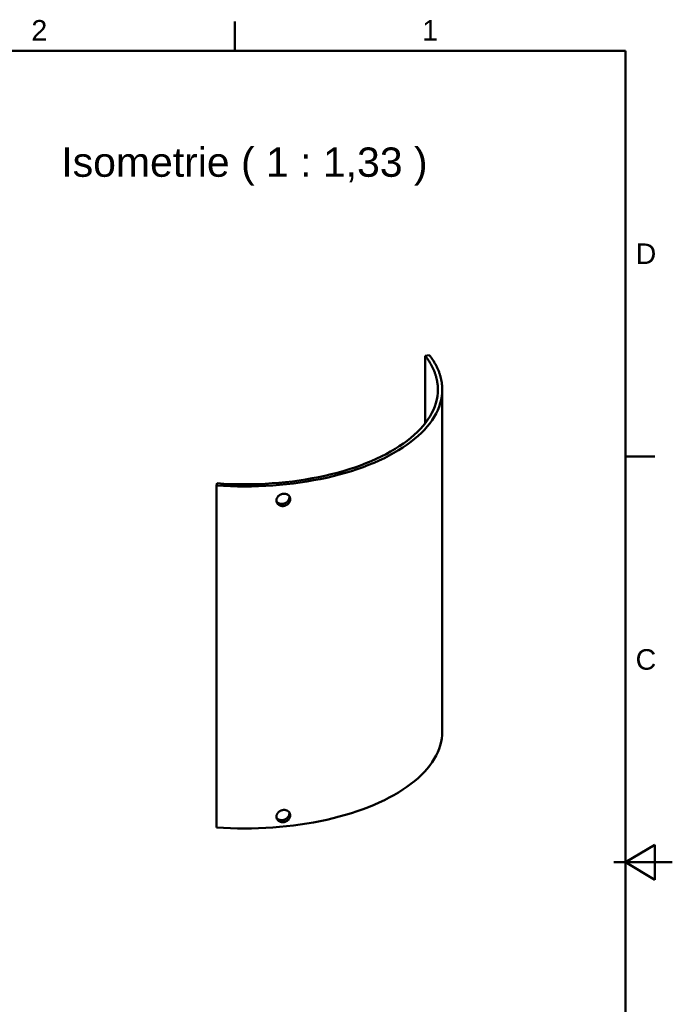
# Model space of a CAD drawing. Header units: inches. Extents: x 0.8 to 17.2, y 0.6 to 12.1.
# Tile 6 of 6: x 12.8 to 17.2, y 5.4 to 12. Entities that reach past the tile are written whole.
import ezdxf
from ezdxf.enums import TextEntityAlignment as Align

# ---------------------------------------------------------------- set-up
doc = ezdxf.new("R2010")
doc.units = ezdxf.units.IN
doc.header["$MEASUREMENT"] = 0
for name, color, linetype, lineweight in [('RAHMEN', 7, 'Continuous', 50), ('SICHTKANTE', 7, 'Continuous', 50), ('TEXT', 7, 'Continuous', 18)]:
    doc.layers.add(name, color=color, linetype=linetype, lineweight=lineweight)
doc.styles.add('ISO_14', font='arial.ttf')
doc.styles.add('ISO_20', font='arial.ttf')

msp = doc.modelspace()

# ---------------------------------------------------------------- linework, layer by layer
at = {"layer": 'RAHMEN'}
for p, q in [((14.25722, 11.79724), (14.25722, 11.99409)), ((16.88189, 11.79724), (1.13386, 11.79724)), ((16.88189, 0.89173), (16.88189, 11.79724)), ((16.88189, 9.07087), (17.07874, 9.07087)), ((17.07874, 6.4626), (16.88189, 6.34449)), ((17.07874, 6.22638), (17.07874, 6.4626)), ((17.19685, 6.34449), (16.80315, 6.34449)), ((16.88189, 6.34449), (17.07874, 6.22638)), ((16.88189, 6.34449), (17.07874, 6.34449))]:
    msp.add_line(p, q, dxfattribs=at)
at = {"layer": 'SICHTKANTE'}
for p, q in [((15.56464, 9.75294), (15.53705, 9.74779)), ((15.54052, 9.74328), (15.53705, 9.74779)), ((15.53705, 9.74779), (15.53705, 9.29475)), ((15.54391, 9.73875), (15.54052, 9.74328)), ((15.54724, 9.73421), (15.54391, 9.73875)), ((15.5505, 9.72965), (15.54724, 9.73421)), ((15.55368, 9.72509), (15.5505, 9.72965)), ((15.56819, 9.74832), (15.56464, 9.75294)), ((15.57167, 9.74369), (15.56819, 9.74832)), ((15.57507, 9.73905), (15.57167, 9.74369)), ((15.5784, 9.73439), (15.57507, 9.73905)), ((15.58166, 9.72972), (15.5784, 9.73439)), ((15.58485, 9.72504), (15.58166, 9.72972)), ((15.5568, 9.72051), (15.55368, 9.72509)), ((15.55985, 9.71592), (15.5568, 9.72051)), ((15.56282, 9.71132), (15.55985, 9.71592)), ((15.56572, 9.70671), (15.56282, 9.71132)), ((15.56856, 9.70209), (15.56572, 9.70671)), ((15.57132, 9.69746), (15.56856, 9.70209)), ((15.574, 9.69282), (15.57132, 9.69746)), ((15.57662, 9.68817), (15.574, 9.69282)), ((15.57916, 9.68351), (15.57662, 9.68817)), ((15.58164, 9.67884), (15.57916, 9.68351)), ((15.58404, 9.67416), (15.58164, 9.67884)), ((15.58637, 9.66947), (15.58404, 9.67416)), ((15.58796, 9.72035), (15.58485, 9.72504)), ((15.58862, 9.66477), (15.58637, 9.66947)), ((15.591, 9.71564), (15.58796, 9.72035)), ((15.5908, 9.66007), (15.58862, 9.66477)), ((15.59291, 9.65536), (15.5908, 9.66007)), ((15.59397, 9.71093), (15.591, 9.71564)), ((15.59687, 9.7062), (15.59397, 9.71093)), ((15.59969, 9.70147), (15.59687, 9.7062)), ((15.60244, 9.69672), (15.59969, 9.70147)), ((15.60512, 9.69196), (15.60244, 9.69672)), ((15.60772, 9.6872), (15.60512, 9.69196)), ((15.61025, 9.68242), (15.60772, 9.6872)), ((15.6127, 9.67763), (15.61025, 9.68242)), ((15.61508, 9.67284), (15.6127, 9.67763)), ((15.61739, 9.66804), (15.61508, 9.67284)), ((15.61962, 9.66322), (15.61739, 9.66804)), ((15.62178, 9.6584), (15.61962, 9.66322)), ((15.59495, 9.65064), (15.59291, 9.65536)), ((15.59691, 9.64591), (15.59495, 9.65064)), ((15.5988, 9.64117), (15.59691, 9.64591)), ((15.60062, 9.63643), (15.5988, 9.64117)), ((15.60236, 9.63168), (15.60062, 9.63643)), ((15.60404, 9.62693), (15.60236, 9.63168)), ((15.60563, 9.62217), (15.60404, 9.62693)), ((15.60716, 9.6174), (15.60563, 9.62217)), ((15.6086, 9.61263), (15.60716, 9.6174)), ((15.60998, 9.60785), (15.6086, 9.61263)), ((15.61128, 9.60307), (15.60998, 9.60785)), ((15.61251, 9.59828), (15.61128, 9.60307)), ((15.61366, 9.59349), (15.61251, 9.59828)), ((15.61474, 9.58869), (15.61366, 9.59349)), ((15.62386, 9.65358), (15.62178, 9.6584)), ((15.62587, 9.64874), (15.62386, 9.65358)), ((15.6278, 9.6439), (15.62587, 9.64874)), ((15.62966, 9.63905), (15.6278, 9.6439)), ((15.63144, 9.63419), (15.62966, 9.63905)), ((15.63315, 9.62933), (15.63144, 9.63419)), ((15.63479, 9.62446), (15.63315, 9.62933)), ((15.63634, 9.61958), (15.63479, 9.62446)), ((15.63783, 9.6147), (15.63634, 9.61958)), ((15.63923, 9.60982), (15.63783, 9.6147)), ((15.64056, 9.60493), (15.63923, 9.60982)), ((15.64182, 9.60003), (15.64056, 9.60493)), ((15.643, 9.59513), (15.64182, 9.60003)), ((15.6441, 9.59023), (15.643, 9.59513)), ((15.61575, 9.58389), (15.61474, 9.58869)), ((15.61668, 9.57909), (15.61575, 9.58389)), ((15.61754, 9.57428), (15.61668, 9.57909)), ((15.61832, 9.56947), (15.61754, 9.57428)), ((15.61903, 9.56466), (15.61832, 9.56947)), ((15.61966, 9.55985), (15.61903, 9.56466)), ((15.62022, 9.55503), (15.61966, 9.55985)), ((15.6207, 9.55021), (15.62022, 9.55503)), ((15.62111, 9.54539), (15.6207, 9.55021)), ((15.62145, 9.54057), (15.62111, 9.54539)), ((15.62171, 9.53575), (15.62145, 9.54057)), ((15.6219, 9.53092), (15.62171, 9.53575)), ((15.62201, 9.5261), (15.6219, 9.53092)), ((15.64513, 9.58532), (15.6441, 9.59023)), ((15.64609, 9.5804), (15.64513, 9.58532)), ((15.64696, 9.57549), (15.64609, 9.5804)), ((15.64776, 9.57057), (15.64696, 9.57549)), ((15.64849, 9.56565), (15.64776, 9.57057)), ((15.64913, 9.56072), (15.64849, 9.56565)), ((15.64971, 9.5558), (15.64913, 9.56072)), ((15.6502, 9.55087), (15.64971, 9.5558)), ((15.65062, 9.54594), (15.6502, 9.55087)), ((15.65096, 9.54101), (15.65062, 9.54594)), ((15.65123, 9.53607), (15.65096, 9.54101)), ((15.65142, 9.53114), (15.65123, 9.53607)), ((15.65154, 9.52621), (15.65142, 9.53114)), ((15.61461, 9.45323), (15.61874, 9.47586)), ((15.61874, 9.47586), (15.62122, 9.49855)), ((15.62122, 9.49855), (15.62205, 9.52127)), ((15.62205, 9.52127), (15.62201, 9.5261)), ((15.64396, 9.45168), (15.64819, 9.47483)), ((15.64819, 9.47483), (15.65073, 9.49803)), ((15.65073, 9.49803), (15.65157, 9.52127)), ((15.65157, 9.52127), (15.65154, 9.52621)), ((15.65157, 9.44934), (15.65157, 9.52127)), ((15.59237, 9.38596), (15.60141, 9.40825)), ((15.60141, 9.40825), (15.60883, 9.43068)), ((15.60883, 9.43068), (15.61461, 9.45323)), ((15.62122, 9.38288), (15.63047, 9.40568)), ((15.63047, 9.40568), (15.63806, 9.42862)), ((15.63806, 9.42862), (15.64396, 9.45168)), ((15.65149, 9.41845), (15.65148, 9.41769)), ((15.65148, 9.41769), (15.65148, 9.41693)), ((15.65148, 9.41693), (15.65148, 9.41618)), ((15.65148, 9.41618), (15.65148, 9.41544)), ((15.65148, 9.41544), (15.65148, 9.4147)), ((15.65148, 9.4147), (15.65148, 9.41396)), ((15.65148, 9.41396), (15.65148, 9.41324)), ((15.65148, 9.41324), (15.65148, 9.41252)), ((15.65148, 9.41252), (15.65148, 9.4118)), ((15.65148, 9.4118), (15.65148, 9.41109)), ((15.65148, 9.41109), (15.65148, 9.41039)), ((15.65148, 9.41039), (15.65148, 9.4097)), ((15.65148, 9.4097), (15.65148, 9.40901)), ((15.65148, 9.40901), (15.65148, 9.40833)), ((15.65148, 9.40833), (15.65148, 9.40765)), ((15.65148, 9.40765), (15.65148, 9.40699)), ((15.65148, 9.40699), (15.65148, 9.40633)), ((15.65148, 9.40633), (15.65148, 9.40567)), ((15.65148, 9.40567), (15.65148, 9.40503)), ((15.65148, 9.40503), (15.65148, 9.40439)), ((15.65148, 9.40439), (15.65148, 9.40376)), ((15.65148, 9.40376), (15.65149, 9.40314)), ((15.6515, 9.42234), (15.65149, 9.42155)), ((15.65149, 9.42155), (15.65149, 9.42077)), ((15.65149, 9.42077), (15.65149, 9.41999)), ((15.65149, 9.41999), (15.65149, 9.41922)), ((15.65149, 9.41922), (15.65149, 9.41845)), ((15.65149, 9.40314), (15.65149, 9.40253)), ((15.65149, 9.40253), (15.65149, 9.40192)), ((15.65149, 9.40192), (15.65149, 9.40132)), ((15.65149, 9.40132), (15.65149, 9.40073)), ((15.65149, 9.40073), (15.6515, 9.40015)), ((15.65151, 9.42554), (15.6515, 9.42473)), ((15.6515, 9.42473), (15.6515, 9.42393)), ((15.6515, 9.42393), (15.6515, 9.42313)), ((15.6515, 9.42313), (15.6515, 9.42234)), ((15.6515, 9.40015), (15.6515, 9.39958)), ((15.6515, 9.39958), (15.6515, 9.39902)), ((15.6515, 9.39902), (15.6515, 9.39847)), ((15.6515, 9.39847), (15.65151, 9.39792)), ((15.65152, 9.42799), (15.65151, 9.42717)), ((15.65151, 9.42717), (15.65151, 9.42635)), ((15.65151, 9.42635), (15.65151, 9.42554)), ((15.65151, 9.39792), (15.65151, 9.39739)), ((15.65151, 9.39739), (15.65151, 9.39686)), ((15.65151, 9.39686), (15.65152, 9.39635)), ((15.65153, 9.43131), (15.65152, 9.43047)), ((15.65152, 9.43047), (15.65152, 9.42964)), ((15.65152, 9.42964), (15.65152, 9.42881)), ((15.65152, 9.42881), (15.65152, 9.42799)), ((15.65152, 9.39635), (15.65152, 9.39585)), ((15.65152, 9.39585), (15.65152, 9.39535)), ((15.65152, 9.39535), (15.65152, 9.39487)), ((15.65152, 9.39487), (15.65153, 9.39439)), ((15.65154, 9.43383), (15.65153, 9.43299)), ((15.65153, 9.43299), (15.65153, 9.43214)), ((15.65153, 9.43214), (15.65153, 9.43131)), ((15.65155, 9.43638), (15.65154, 9.43553)), ((15.65154, 9.43553), (15.65154, 9.43468)), ((15.65154, 9.43468), (15.65154, 9.43383)), ((15.65156, 9.43895), (15.65155, 9.43809)), ((15.65155, 9.43809), (15.65155, 9.43724)), ((15.65155, 9.43724), (15.65155, 9.43638)), ((15.65157, 9.4424), (15.65156, 9.44154)), ((15.65156, 9.44154), (15.65156, 9.44067)), ((15.65156, 9.44067), (15.65156, 9.43981)), ((15.65156, 9.43981), (15.65156, 9.43895)), ((15.65157, 9.44934), (15.65157, 9.44847)), ((15.65157, 9.44847), (15.65157, 9.4476)), ((15.65157, 9.4476), (15.65157, 9.44674)), ((15.65157, 9.44674), (15.65157, 9.44587)), ((15.65157, 9.44587), (15.65157, 9.445)), ((15.65157, 9.445), (15.65157, 9.44414)), ((15.65157, 9.44414), (15.65157, 9.44327)), ((15.65157, 9.44327), (15.65157, 9.4424)), ((15.55559, 9.32024), (15.56944, 9.34193)), ((15.56944, 9.34193), (15.58171, 9.36384)), ((15.58171, 9.36384), (15.59237, 9.38596)), ((15.58361, 9.31567), (15.59778, 9.33785)), ((15.59778, 9.33785), (15.61032, 9.36026)), ((15.61032, 9.36026), (15.62122, 9.38288)), ((15.65153, 9.39439), (15.65153, 9.39393)), ((15.65153, 9.39393), (15.65153, 9.39348)), ((15.65153, 9.39348), (15.65154, 9.39304)), ((15.65154, 9.39304), (15.65154, 9.39261)), ((15.65154, 9.39261), (15.65154, 9.39219)), ((15.65154, 9.39219), (15.65155, 9.39178)), ((15.65155, 9.39178), (15.65155, 9.39139)), ((15.65155, 9.39139), (15.65155, 9.39101)), ((15.65155, 9.39101), (15.65156, 9.39064)), ((15.65156, 9.39064), (15.65156, 9.39028)), ((15.65156, 9.39028), (15.65156, 9.38994)), ((15.65156, 9.38994), (15.65156, 9.38961)), ((15.65156, 9.38961), (15.65157, 9.3893)), ((15.65157, 9.3893), (15.65157, 9.389)), ((15.65157, 9.389), (15.65157, 9.38871)), ((15.65157, 9.38871), (15.65157, 9.38844)), ((15.65157, 9.38844), (15.65157, 9.38818)), ((15.65157, 9.38818), (15.65157, 9.38793)), ((15.65157, 9.38793), (15.65157, 9.38771)), ((15.65157, 9.38771), (15.65157, 9.3875)), ((15.65157, 9.3875), (15.65157, 9.3873)), ((15.65157, 7.32462), (15.65157, 9.3873)), ((15.50469, 9.25683), (15.52319, 9.27766)), ((15.52319, 9.27766), (15.54017, 9.29881)), ((15.53155, 9.25082), (15.55048, 9.27213)), ((15.54017, 9.29881), (15.55559, 9.32024)), ((15.55048, 9.27213), (15.56783, 9.29375)), ((15.56783, 9.29375), (15.58361, 9.31567)), ((15.41589, 9.17711), (15.44026, 9.19644)), ((15.44026, 9.19644), (15.4632, 9.21619)), ((15.4632, 9.21619), (15.48468, 9.23633)), ((15.46565, 9.18906), (15.48911, 9.20925)), ((15.48468, 9.23633), (15.50469, 9.25683)), ((15.48911, 9.20925), (15.51109, 9.22985)), ((15.51109, 9.22985), (15.53155, 9.25082)), ((15.33458, 9.12183), (15.36302, 9.13977)), ((15.35757, 9.11275), (15.38666, 9.1311)), ((15.36302, 9.13977), (15.39014, 9.15821)), ((15.38666, 9.1311), (15.41439, 9.14996)), ((15.39014, 9.15821), (15.41589, 9.17711)), ((15.41439, 9.14996), (15.44073, 9.16928)), ((15.44073, 9.16928), (15.46565, 9.18906)), ((15.20832, 9.05534), (15.24168, 9.07112)), ((15.24168, 9.07112), (15.27387, 9.08748)), ((15.26256, 9.06089), (15.29548, 9.07762)), ((15.27387, 9.08748), (15.30485, 9.10439)), ((15.29548, 9.07762), (15.32717, 9.09491)), ((15.30485, 9.10439), (15.33458, 9.12183)), ((15.32717, 9.09491), (15.35757, 9.11275)), ((15.02549, 8.98571), (15.06404, 8.99834)), ((15.06404, 8.99834), (15.10164, 9.01163)), ((15.08088, 8.98645), (15.11934, 9.00005)), ((15.10164, 9.01163), (15.13825, 9.02558)), ((15.11934, 9.00005), (15.15678, 9.01431)), ((15.13825, 9.02558), (15.17383, 9.04015)), ((15.15678, 9.01431), (15.19317, 9.02922)), ((15.17383, 9.04015), (15.20832, 9.05534)), ((15.19317, 9.02922), (15.22844, 9.04475)), ((15.22844, 9.04475), (15.26256, 9.06089)), ((14.77719, 8.92476), (14.82034, 8.93309)), ((14.82034, 8.93309), (14.86285, 8.94216)), ((14.86285, 8.94216), (14.90467, 8.95197)), ((14.87512, 8.929), (14.9179, 8.93904)), ((14.90467, 8.95197), (14.94575, 8.96251)), ((14.9179, 8.93904), (14.95991, 8.94981)), ((14.94575, 8.96251), (14.98604, 8.97376)), ((14.95991, 8.94981), (15.00112, 8.96132)), ((14.98604, 8.97376), (15.02549, 8.98571)), ((15.00112, 8.96132), (15.04146, 8.97354)), ((15.04146, 8.97354), (15.08088, 8.98645)), ((14.13424, 8.87668), (14.13843, 8.891)), ((14.13424, 6.57823), (14.13424, 8.87668)), ((14.13424, 8.87668), (14.1813, 8.87379)), ((14.13843, 8.891), (14.18444, 8.88818)), ((14.1813, 8.87379), (14.22853, 8.87173)), ((14.18444, 8.88818), (14.23063, 8.88616)), ((14.22853, 8.87173), (14.27589, 8.87049)), ((14.23063, 8.88616), (14.27693, 8.88495)), ((14.27589, 8.87049), (14.3233, 8.87008)), ((14.27693, 8.88495), (14.32329, 8.88455)), ((14.32329, 8.88455), (14.36965, 8.88497)), ((14.3233, 8.87008), (14.37072, 8.87051)), ((14.36965, 8.88497), (14.41595, 8.88619)), ((14.37072, 8.87051), (14.41807, 8.87176)), ((14.41595, 8.88619), (14.46214, 8.88823)), ((14.41807, 8.87176), (14.4653, 8.87384)), ((14.46214, 8.88823), (14.50814, 8.89106)), ((14.4653, 8.87384), (14.51236, 8.87674)), ((14.50814, 8.89106), (14.55391, 8.89471)), ((14.51236, 8.87674), (14.55916, 8.88047)), ((14.55391, 8.89471), (14.59939, 8.89915)), ((14.55916, 8.88047), (14.60567, 8.88501)), ((14.59939, 8.89915), (14.64451, 8.90438)), ((14.60567, 8.88501), (14.65182, 8.89036)), ((14.64451, 8.90438), (14.68922, 8.9104)), ((14.65182, 8.89036), (14.69755, 8.89651)), ((14.68922, 8.9104), (14.73347, 8.91719)), ((14.69755, 8.89651), (14.7428, 8.90347)), ((14.73347, 8.91719), (14.77719, 8.92476)), ((14.7428, 8.90347), (14.78752, 8.9112)), ((14.78752, 8.9112), (14.83165, 8.91972)), ((14.83165, 8.91972), (14.87512, 8.929)), ((14.54636, 8.80041), (14.54495, 8.79845)), ((14.54791, 8.80234), (14.54636, 8.80041)), ((14.54959, 8.80423), (14.54791, 8.80234)), ((14.5514, 8.80607), (14.54959, 8.80423)), ((14.55334, 8.80785), (14.5514, 8.80607)), ((14.55542, 8.80956), (14.55334, 8.80785)), ((14.55764, 8.81121), (14.55542, 8.80956)), ((14.56001, 8.81278), (14.55764, 8.81121)), ((14.56252, 8.81427), (14.56001, 8.81278)), ((14.56517, 8.81564), (14.56252, 8.81427)), ((14.56794, 8.8169), (14.56517, 8.81564)), ((14.5708, 8.81802), (14.56794, 8.8169)), ((14.57376, 8.81899), (14.5708, 8.81802)), ((14.57678, 8.8198), (14.57376, 8.81899)), ((14.57984, 8.82043), (14.57678, 8.8198)), ((14.58294, 8.8209), (14.57984, 8.82043)), ((14.58604, 8.82118), (14.58294, 8.8209)), ((14.58914, 8.82128), (14.58604, 8.82118)), ((14.5922, 8.8212), (14.58914, 8.82128)), ((14.59521, 8.82094), (14.5922, 8.8212)), ((14.59814, 8.8205), (14.59521, 8.82094)), ((14.60096, 8.81991), (14.59814, 8.8205)), ((14.60366, 8.81916), (14.60096, 8.81991)), ((14.60624, 8.81827), (14.60366, 8.81916)), ((14.60869, 8.81726), (14.60624, 8.81827)), ((14.61101, 8.81612), (14.60869, 8.81726)), ((14.61321, 8.81487), (14.61101, 8.81612)), ((14.61526, 8.81351), (14.61321, 8.81487)), ((14.61718, 8.81206), (14.61526, 8.81351)), ((14.61897, 8.81053), (14.61718, 8.81206)), ((14.62061, 8.80893), (14.61897, 8.81053)), ((14.62212, 8.80725), (14.62061, 8.80893)), ((14.6235, 8.80552), (14.62212, 8.80725)), ((14.62474, 8.80374), (14.6235, 8.80552)), ((14.62426, 8.80282), (14.62398, 8.80485)), ((14.62441, 8.80077), (14.62426, 8.80282)), ((14.62446, 8.7987), (14.62441, 8.80077)), ((14.62585, 8.8019), (14.62474, 8.80374)), ((14.62683, 8.80002), (14.62585, 8.8019)), ((14.62769, 8.7981), (14.62683, 8.80002)), ((14.53768, 8.77778), (14.53762, 8.77569)), ((14.53762, 8.77569), (14.53762, 8.77541)), ((14.53762, 8.77541), (14.53763, 8.77512)), ((14.53763, 8.77512), (14.53763, 8.77484)), ((14.53763, 8.77484), (14.53764, 8.77455)), ((14.53764, 8.77455), (14.53765, 8.77426)), ((14.53765, 8.77426), (14.53766, 8.77398)), ((14.53766, 8.77398), (14.53768, 8.77369)), ((14.53786, 8.77987), (14.53768, 8.77778)), ((14.53768, 8.77369), (14.5377, 8.77341)), ((14.5377, 8.77341), (14.53771, 8.77312)), ((14.53771, 8.77312), (14.53774, 8.77284)), ((14.53774, 8.77284), (14.53776, 8.77256)), ((14.53776, 8.77256), (14.53779, 8.77227)), ((14.53779, 8.77227), (14.53781, 8.77199)), ((14.53781, 8.77199), (14.53784, 8.77171)), ((14.53784, 8.77171), (14.53788, 8.77142)), ((14.53816, 8.78196), (14.53786, 8.77987)), ((14.53788, 8.77142), (14.53791, 8.77114)), ((14.53791, 8.77114), (14.53795, 8.77086)), ((14.53795, 8.77086), (14.53799, 8.77058)), ((14.53799, 8.77058), (14.53803, 8.77029)), ((14.53803, 8.77029), (14.53807, 8.77001)), ((14.53807, 8.77001), (14.53812, 8.76973)), ((14.53812, 8.76973), (14.53817, 8.76945)), ((14.53812, 8.76972), (14.53941, 8.76798)), ((14.53858, 8.78406), (14.53816, 8.78196)), ((14.53817, 8.76945), (14.53822, 8.76917)), ((14.53822, 8.76917), (14.53827, 8.76889)), ((14.53827, 8.76889), (14.53833, 8.76861)), ((14.53833, 8.76861), (14.53839, 8.76833)), ((14.53839, 8.76833), (14.53845, 8.76805)), ((14.53845, 8.76805), (14.53851, 8.76778)), ((14.53851, 8.76778), (14.53857, 8.7675)), ((14.53857, 8.7675), (14.53864, 8.76722)), ((14.53912, 8.78615), (14.53858, 8.78406)), ((14.53864, 8.76722), (14.53871, 8.76694)), ((14.53871, 8.76694), (14.53878, 8.76667)), ((14.53878, 8.76667), (14.53886, 8.76639)), ((14.53886, 8.76639), (14.53893, 8.76612)), ((14.53893, 8.76612), (14.53901, 8.76584)), ((14.53901, 8.76584), (14.53909, 8.76557)), ((14.53909, 8.76557), (14.53917, 8.76529)), ((14.53978, 8.78824), (14.53912, 8.78615)), ((14.53917, 8.76529), (14.53926, 8.76502)), ((14.53926, 8.76502), (14.53935, 8.76474)), ((14.53935, 8.76474), (14.53944, 8.76447)), ((14.53941, 8.76798), (14.54082, 8.7663)), ((14.53944, 8.76447), (14.53953, 8.7642)), ((14.53953, 8.7642), (14.53962, 8.76393)), ((14.53962, 8.76393), (14.53972, 8.76366)), ((14.53972, 8.76366), (14.53982, 8.76339)), ((14.54056, 8.79032), (14.53978, 8.78824)), ((14.53982, 8.76339), (14.53992, 8.76312)), ((14.53992, 8.76312), (14.54002, 8.76285)), ((14.54002, 8.76285), (14.54013, 8.76258)), ((14.54013, 8.76258), (14.54024, 8.76231)), ((14.54024, 8.76231), (14.54122, 8.76013)), ((14.54147, 8.79238), (14.54056, 8.79032)), ((14.54082, 8.7663), (14.54235, 8.76468)), ((14.54122, 8.76013), (14.54236, 8.758)), ((14.5425, 8.79443), (14.54147, 8.79238)), ((14.54235, 8.76468), (14.54401, 8.76312)), ((14.54236, 8.758), (14.54365, 8.75593)), ((14.54366, 8.79645), (14.5425, 8.79443)), ((14.54365, 8.75593), (14.54512, 8.75392)), ((14.54495, 8.79845), (14.54366, 8.79645)), ((14.54401, 8.76312), (14.5458, 8.76164)), ((14.54512, 8.75392), (14.54675, 8.75197)), ((14.5458, 8.76164), (14.54771, 8.76023)), ((14.54675, 8.75197), (14.54854, 8.75011)), ((14.54771, 8.76023), (14.54976, 8.75891)), ((14.54854, 8.75011), (14.5505, 8.74834)), ((14.54976, 8.75891), (14.55196, 8.75767)), ((14.5505, 8.74834), (14.55264, 8.74666)), ((14.55196, 8.75767), (14.55431, 8.75654)), ((14.55264, 8.74666), (14.55495, 8.7451)), ((14.55431, 8.75654), (14.55679, 8.75552)), ((14.55495, 8.7451), (14.55745, 8.74365)), ((14.55679, 8.75552), (14.55939, 8.75464)), ((14.55745, 8.74365), (14.56015, 8.74233)), ((14.55939, 8.75464), (14.5621, 8.7539)), ((14.56015, 8.74233), (14.56303, 8.74117)), ((14.5621, 8.7539), (14.56491, 8.75332)), ((14.56303, 8.74117), (14.56607, 8.74019)), ((14.56491, 8.75332), (14.5678, 8.75291)), ((14.56607, 8.74019), (14.56926, 8.73941)), ((14.5678, 8.75291), (14.57075, 8.75267)), ((14.56926, 8.73941), (14.57256, 8.73885)), ((14.57075, 8.75267), (14.57375, 8.75261)), ((14.57256, 8.73885), (14.57595, 8.73852)), ((14.57375, 8.75261), (14.57678, 8.75272)), ((14.57595, 8.73852), (14.57941, 8.73842)), ((14.57678, 8.75272), (14.57983, 8.75302)), ((14.57941, 8.73842), (14.58291, 8.73856)), ((14.57983, 8.75302), (14.58286, 8.7535)), ((14.58286, 8.7535), (14.58587, 8.75416)), ((14.58291, 8.73856), (14.58643, 8.73894)), ((14.58587, 8.75416), (14.58884, 8.75499)), ((14.58643, 8.73894), (14.58993, 8.73957)), ((14.58884, 8.75499), (14.59174, 8.75598)), ((14.58993, 8.73957), (14.59339, 8.74043)), ((14.59174, 8.75598), (14.59454, 8.75712)), ((14.59339, 8.74043), (14.59677, 8.74151)), ((14.59454, 8.75712), (14.59722, 8.75838)), ((14.59677, 8.74151), (14.60003, 8.74279)), ((14.59722, 8.75838), (14.59978, 8.75976)), ((14.59978, 8.75976), (14.60222, 8.76125)), ((14.60003, 8.74279), (14.60313, 8.74425)), ((14.60222, 8.76125), (14.60454, 8.76284)), ((14.60313, 8.74425), (14.60608, 8.74586)), ((14.60454, 8.76284), (14.60673, 8.76452)), ((14.60608, 8.74586), (14.60886, 8.74761)), ((14.60673, 8.76452), (14.60879, 8.76627)), ((14.60879, 8.76627), (14.61072, 8.76809)), ((14.60886, 8.74761), (14.61148, 8.74949)), ((14.61072, 8.76809), (14.61252, 8.76996)), ((14.61148, 8.74949), (14.61392, 8.75148)), ((14.61252, 8.76996), (14.61419, 8.77189)), ((14.61392, 8.75148), (14.61619, 8.75356)), ((14.61419, 8.77189), (14.61573, 8.77386)), ((14.61573, 8.77386), (14.61714, 8.77586)), ((14.61619, 8.75356), (14.61829, 8.75573)), ((14.61714, 8.77586), (14.61841, 8.77789)), ((14.61829, 8.75573), (14.62021, 8.75796)), ((14.61841, 8.77789), (14.61956, 8.77994)), ((14.61956, 8.77994), (14.62058, 8.782)), ((14.62021, 8.75796), (14.62196, 8.76024)), ((14.62058, 8.782), (14.62148, 8.78407)), ((14.62148, 8.78407), (14.62226, 8.78615)), ((14.62196, 8.76024), (14.62353, 8.76257)), ((14.62226, 8.78615), (14.62292, 8.78824)), ((14.62292, 8.78824), (14.62346, 8.79034)), ((14.62346, 8.79034), (14.62388, 8.79244)), ((14.62353, 8.76257), (14.62492, 8.76492)), ((14.62388, 8.79244), (14.62419, 8.79453)), ((14.62419, 8.79453), (14.62438, 8.79662)), ((14.62438, 8.79662), (14.62446, 8.7987)), ((14.62492, 8.76492), (14.62615, 8.76729)), ((14.62615, 8.76729), (14.62721, 8.76969)), ((14.62721, 8.76969), (14.62811, 8.77209)), ((14.62851, 8.79587), (14.62769, 8.7981)), ((14.62811, 8.77209), (14.62886, 8.77451)), ((14.62917, 8.7936), (14.62851, 8.79587)), ((14.62886, 8.77451), (14.62944, 8.77694)), ((14.62968, 8.79129), (14.62917, 8.7936)), ((14.62944, 8.77694), (14.62987, 8.77936)), ((14.63003, 8.78894), (14.62968, 8.79129)), ((14.62987, 8.77936), (14.63014, 8.78178)), ((14.63022, 8.78657), (14.63003, 8.78894)), ((14.63014, 8.78178), (14.63026, 8.78418)), ((14.63026, 8.78418), (14.63022, 8.78657)), ((15.65149, 7.29374), (15.65148, 7.29297)), ((15.65148, 7.29297), (15.65148, 7.29222)), ((15.65148, 7.29222), (15.65148, 7.29147)), ((15.65148, 7.29147), (15.65148, 7.29072)), ((15.65148, 7.29072), (15.65148, 7.28998)), ((15.65148, 7.28998), (15.65148, 7.28925)), ((15.65148, 7.28925), (15.65148, 7.28852)), ((15.65148, 7.28852), (15.65148, 7.2878)), ((15.65148, 7.2878), (15.65148, 7.28709)), ((15.65148, 7.28709), (15.65148, 7.28638)), ((15.65148, 7.28638), (15.65148, 7.28568)), ((15.65148, 7.28568), (15.65148, 7.28498)), ((15.65148, 7.28498), (15.65148, 7.28429)), ((15.65148, 7.28429), (15.65148, 7.28361)), ((15.65148, 7.28361), (15.65148, 7.28294)), ((15.65148, 7.28294), (15.65148, 7.28227)), ((15.65148, 7.28227), (15.65148, 7.28161)), ((15.65148, 7.28161), (15.65148, 7.28096)), ((15.65148, 7.28096), (15.65148, 7.28031)), ((15.65148, 7.28031), (15.65148, 7.27968)), ((15.65148, 7.27968), (15.65148, 7.27905)), ((15.65148, 7.27905), (15.65149, 7.27843)), ((15.6515, 7.29763), (15.65149, 7.29684)), ((15.65149, 7.29684), (15.65149, 7.29606)), ((15.65149, 7.29606), (15.65149, 7.29528)), ((15.65149, 7.29528), (15.65149, 7.2945)), ((15.65149, 7.2945), (15.65149, 7.29374)), ((15.65149, 7.27843), (15.65149, 7.27781)), ((15.65149, 7.27781), (15.65149, 7.27721)), ((15.65151, 7.30083), (15.6515, 7.30002)), ((15.6515, 7.30002), (15.6515, 7.29922)), ((15.6515, 7.29922), (15.6515, 7.29842)), ((15.6515, 7.29842), (15.6515, 7.29763)), ((15.65152, 7.30327), (15.65151, 7.30245)), ((15.65151, 7.30245), (15.65151, 7.30164)), ((15.65151, 7.30164), (15.65151, 7.30083)), ((15.65153, 7.30659), (15.65152, 7.30576)), ((15.65152, 7.30576), (15.65152, 7.30493)), ((15.65152, 7.30493), (15.65152, 7.3041)), ((15.65152, 7.3041), (15.65152, 7.30327)), ((15.65154, 7.30912), (15.65153, 7.30827)), ((15.65153, 7.30827), (15.65153, 7.30743)), ((15.65153, 7.30743), (15.65153, 7.30659)), ((15.65155, 7.31167), (15.65154, 7.31081)), ((15.65154, 7.31081), (15.65154, 7.30996)), ((15.65154, 7.30996), (15.65154, 7.30912)), ((15.65156, 7.31424), (15.65155, 7.31338)), ((15.65155, 7.31338), (15.65155, 7.31252)), ((15.65155, 7.31252), (15.65155, 7.31167)), ((15.65157, 7.31769), (15.65156, 7.31682)), ((15.65156, 7.31682), (15.65156, 7.31596)), ((15.65156, 7.31596), (15.65156, 7.3151)), ((15.65156, 7.3151), (15.65156, 7.31424)), ((15.65157, 7.32462), (15.65157, 7.32376)), ((15.65157, 7.32376), (15.65157, 7.32289)), ((15.65157, 7.32289), (15.65157, 7.32202)), ((15.65157, 7.32202), (15.65157, 7.32116)), ((15.65157, 7.32116), (15.65157, 7.32029)), ((15.65157, 7.32029), (15.65157, 7.31942)), ((15.65157, 7.31942), (15.65157, 7.31856)), ((15.65157, 7.31856), (15.65157, 7.31769)), ((15.65073, 7.19959), (15.65157, 7.22282)), ((15.65149, 7.27721), (15.65149, 7.27661)), ((15.65149, 7.27661), (15.65149, 7.27602)), ((15.65149, 7.27602), (15.6515, 7.27544)), ((15.6515, 7.27544), (15.6515, 7.27487)), ((15.6515, 7.27487), (15.6515, 7.27431)), ((15.6515, 7.27431), (15.6515, 7.27375)), ((15.6515, 7.27375), (15.65151, 7.27321)), ((15.65151, 7.27321), (15.65151, 7.27268)), ((15.65151, 7.27268), (15.65151, 7.27215)), ((15.65151, 7.27215), (15.65152, 7.27164)), ((15.65152, 7.27164), (15.65152, 7.27113)), ((15.65152, 7.27113), (15.65152, 7.27064)), ((15.65152, 7.27064), (15.65152, 7.27015)), ((15.65152, 7.27015), (15.65153, 7.26968)), ((15.65153, 7.26968), (15.65153, 7.26921)), ((15.65153, 7.26921), (15.65153, 7.26876)), ((15.65153, 7.26876), (15.65154, 7.26832)), ((15.65154, 7.26832), (15.65154, 7.26789)), ((15.65154, 7.26789), (15.65154, 7.26747)), ((15.65154, 7.26747), (15.65155, 7.26707)), ((15.65155, 7.26707), (15.65155, 7.26668)), ((15.65155, 7.26668), (15.65155, 7.26629)), ((15.65155, 7.26629), (15.65156, 7.26593)), ((15.65156, 7.26593), (15.65156, 7.26557)), ((15.65156, 7.26557), (15.65156, 7.26523)), ((15.65156, 7.26523), (15.65156, 7.2649)), ((15.65156, 7.2649), (15.65157, 7.26458)), ((15.65157, 7.26458), (15.65157, 7.26428)), ((15.65157, 7.26428), (15.65157, 7.26399)), ((15.65157, 7.26399), (15.65157, 7.26372)), ((15.65157, 7.26372), (15.65157, 7.26346)), ((15.65157, 7.26346), (15.65157, 7.26322)), ((15.65157, 7.26322), (15.65157, 7.26299)), ((15.65157, 7.26299), (15.65157, 7.26278)), ((15.65157, 7.26278), (15.65157, 7.26259)), ((15.65157, 7.22282), (15.65157, 7.26259)), ((15.63806, 7.13017), (15.64396, 7.15323)), ((15.64396, 7.15323), (15.64819, 7.17638)), ((15.64819, 7.17638), (15.65073, 7.19959)), ((15.61032, 7.06181), (15.62122, 7.08443)), ((15.62122, 7.08443), (15.63047, 7.10723)), ((15.63047, 7.10723), (15.63806, 7.13017)), ((15.56783, 6.9953), (15.58361, 7.01722)), ((15.58361, 7.01722), (15.59778, 7.0394)), ((15.59778, 7.0394), (15.61032, 7.06181)), ((15.51109, 6.9314), (15.53155, 6.95237)), ((15.53155, 6.95237), (15.55048, 6.97368)), ((15.55048, 6.97368), (15.56783, 6.9953)), ((15.44073, 6.87083), (15.46565, 6.89061)), ((15.46565, 6.89061), (15.48911, 6.91081)), ((15.48911, 6.91081), (15.51109, 6.9314)), ((15.35757, 6.8143), (15.38666, 6.83265)), ((15.38666, 6.83265), (15.41439, 6.85151)), ((15.41439, 6.85151), (15.44073, 6.87083)), ((15.22844, 6.7463), (15.26256, 6.76244)), ((15.26256, 6.76244), (15.29548, 6.77917)), ((15.29548, 6.77917), (15.32717, 6.79646)), ((15.32717, 6.79646), (15.35757, 6.8143)), ((14.55334, 6.68313), (14.5514, 6.68135)), ((14.55542, 6.68485), (14.55334, 6.68313)), ((14.55764, 6.68649), (14.55542, 6.68485)), ((14.56001, 6.68807), (14.55764, 6.68649)), ((14.56252, 6.68955), (14.56001, 6.68807)), ((14.56517, 6.69093), (14.56252, 6.68955)), ((14.56794, 6.69219), (14.56517, 6.69093)), ((14.5708, 6.6933), (14.56794, 6.69219)), ((14.57376, 6.69427), (14.5708, 6.6933)), ((14.57678, 6.69508), (14.57376, 6.69427)), ((14.57984, 6.69572), (14.57678, 6.69508)), ((14.58294, 6.69618), (14.57984, 6.69572)), ((14.58604, 6.69646), (14.58294, 6.69618)), ((14.58914, 6.69657), (14.58604, 6.69646)), ((14.5922, 6.69648), (14.58914, 6.69657)), ((14.59521, 6.69622), (14.5922, 6.69648)), ((14.59814, 6.69579), (14.59521, 6.69622)), ((14.60096, 6.69519), (14.59814, 6.69579)), ((14.60366, 6.69445), (14.60096, 6.69519)), ((14.60624, 6.69356), (14.60366, 6.69445)), ((14.60869, 6.69254), (14.60624, 6.69356)), ((14.61101, 6.6914), (14.60869, 6.69254)), ((14.61321, 6.69015), (14.61101, 6.6914)), ((14.61526, 6.6888), (14.61321, 6.69015)), ((14.61718, 6.68735), (14.61526, 6.6888)), ((14.61897, 6.68582), (14.61718, 6.68735)), ((14.62061, 6.68421), (14.61897, 6.68582)), ((14.62212, 6.68254), (14.62061, 6.68421)), ((14.6235, 6.6808), (14.62212, 6.68254)), ((15.04146, 6.67509), (15.08088, 6.688)), ((15.08088, 6.688), (15.11934, 6.7016)), ((15.11934, 6.7016), (15.15678, 6.71586)), ((15.15678, 6.71586), (15.19317, 6.73077)), ((15.19317, 6.73077), (15.22844, 6.7463)), ((14.53768, 6.65306), (14.53762, 6.65098)), ((14.53762, 6.65098), (14.53762, 6.65069)), ((14.53762, 6.65069), (14.53763, 6.65041)), ((14.53763, 6.65041), (14.53763, 6.65012)), ((14.53763, 6.65012), (14.53764, 6.64984)), ((14.53764, 6.64984), (14.53765, 6.64955)), ((14.53765, 6.64955), (14.53766, 6.64926)), ((14.53766, 6.64926), (14.53768, 6.64898)), ((14.53786, 6.65515), (14.53768, 6.65306)), ((14.53768, 6.64898), (14.5377, 6.64869)), ((14.5377, 6.64869), (14.53771, 6.64841)), ((14.53771, 6.64841), (14.53774, 6.64813)), ((14.53774, 6.64813), (14.53776, 6.64784)), ((14.53776, 6.64784), (14.53779, 6.64756)), ((14.53779, 6.64756), (14.53781, 6.64727)), ((14.53781, 6.64727), (14.53784, 6.64699)), ((14.53784, 6.64699), (14.53788, 6.64671)), ((14.53816, 6.65725), (14.53786, 6.65515)), ((14.53788, 6.64671), (14.53791, 6.64643)), ((14.53791, 6.64643), (14.53795, 6.64614)), ((14.53795, 6.64614), (14.53799, 6.64586)), ((14.53799, 6.64586), (14.53803, 6.64558)), ((14.53803, 6.64558), (14.53807, 6.6453)), ((14.53807, 6.6453), (14.53812, 6.64502)), ((14.53812, 6.64502), (14.53817, 6.64474)), ((14.53812, 6.645), (14.53941, 6.64327)), ((14.53858, 6.65934), (14.53816, 6.65725)), ((14.53817, 6.64474), (14.53822, 6.64446)), ((14.53822, 6.64446), (14.53827, 6.64418)), ((14.53827, 6.64418), (14.53833, 6.6439)), ((14.53833, 6.6439), (14.53839, 6.64362)), ((14.53839, 6.64362), (14.53845, 6.64334)), ((14.53845, 6.64334), (14.53851, 6.64306)), ((14.53851, 6.64306), (14.53857, 6.64278)), ((14.53857, 6.64278), (14.53864, 6.64251)), ((14.53912, 6.66144), (14.53858, 6.65934)), ((14.53864, 6.64251), (14.53871, 6.64223)), ((14.53871, 6.64223), (14.53878, 6.64195)), ((14.53878, 6.64195), (14.53886, 6.64168)), ((14.53886, 6.64168), (14.53893, 6.6414)), ((14.53893, 6.6414), (14.53901, 6.64113)), ((14.53901, 6.64113), (14.53909, 6.64085)), ((14.53909, 6.64085), (14.53917, 6.64058)), ((14.53978, 6.66352), (14.53912, 6.66144)), ((14.53917, 6.64058), (14.53926, 6.6403)), ((14.53926, 6.6403), (14.53935, 6.64003)), ((14.53935, 6.64003), (14.53944, 6.63976)), ((14.53941, 6.64327), (14.54082, 6.64159)), ((14.53944, 6.63976), (14.53953, 6.63948)), ((14.53953, 6.63948), (14.53962, 6.63921)), ((14.53962, 6.63921), (14.53972, 6.63894)), ((14.53972, 6.63894), (14.53982, 6.63867)), ((14.54056, 6.6656), (14.53978, 6.66352)), ((14.53982, 6.63867), (14.53992, 6.6384)), ((14.53992, 6.6384), (14.54002, 6.63813)), ((14.54002, 6.63813), (14.54013, 6.63786)), ((14.54013, 6.63786), (14.54024, 6.6376)), ((14.54024, 6.6376), (14.54122, 6.63542)), ((14.54147, 6.66766), (14.54056, 6.6656)), ((14.54082, 6.64159), (14.54235, 6.63996)), ((14.54122, 6.63542), (14.54236, 6.63329)), ((14.5425, 6.66971), (14.54147, 6.66766)), ((14.54235, 6.63996), (14.54401, 6.63841)), ((14.54236, 6.63329), (14.54365, 6.63121)), ((14.54366, 6.67174), (14.5425, 6.66971)), ((14.54365, 6.63121), (14.54512, 6.6292)), ((14.54495, 6.67373), (14.54366, 6.67174)), ((14.54401, 6.63841), (14.5458, 6.63692)), ((14.54636, 6.6757), (14.54495, 6.67373)), ((14.54512, 6.6292), (14.54675, 6.62726)), ((14.5458, 6.63692), (14.54771, 6.63552)), ((14.54791, 6.67763), (14.54636, 6.6757)), ((14.54675, 6.62726), (14.54854, 6.6254)), ((14.54771, 6.63552), (14.54976, 6.63419)), ((14.54959, 6.67951), (14.54791, 6.67763)), ((14.54854, 6.6254), (14.5505, 6.62362)), ((14.5514, 6.68135), (14.54959, 6.67951)), ((14.54976, 6.63419), (14.55196, 6.63296)), ((14.5505, 6.62362), (14.55264, 6.62195)), ((14.55196, 6.63296), (14.55431, 6.63182)), ((14.55264, 6.62195), (14.55495, 6.62038)), ((14.55431, 6.63182), (14.55679, 6.63081)), ((14.55495, 6.62038), (14.55745, 6.61893)), ((14.55679, 6.63081), (14.55939, 6.62993)), ((14.55745, 6.61893), (14.56015, 6.61762)), ((14.55939, 6.62993), (14.5621, 6.62919)), ((14.56015, 6.61762), (14.56303, 6.61646)), ((14.5621, 6.62919), (14.56491, 6.62861)), ((14.56303, 6.61646), (14.56607, 6.61548)), ((14.56491, 6.62861), (14.5678, 6.6282)), ((14.5678, 6.6282), (14.57075, 6.62795)), ((14.57075, 6.62795), (14.57375, 6.62789)), ((14.57375, 6.62789), (14.57678, 6.62801)), ((14.57678, 6.62801), (14.57983, 6.62831)), ((14.57983, 6.62831), (14.58286, 6.62879)), ((14.58286, 6.62879), (14.58587, 6.62944)), ((14.58587, 6.62944), (14.58884, 6.63027)), ((14.58884, 6.63027), (14.59174, 6.63127)), ((14.59174, 6.63127), (14.59454, 6.6324)), ((14.59339, 6.61571), (14.59677, 6.61679)), ((14.59454, 6.6324), (14.59722, 6.63367)), ((14.59677, 6.61679), (14.60003, 6.61807)), ((14.59722, 6.63367), (14.59978, 6.63505)), ((14.59978, 6.63505), (14.60222, 6.63654)), ((14.60003, 6.61807), (14.60313, 6.61953)), ((14.60222, 6.63654), (14.60454, 6.63813)), ((14.60313, 6.61953), (14.60608, 6.62114)), ((14.60454, 6.63813), (14.60673, 6.6398)), ((14.60608, 6.62114), (14.60886, 6.6229)), ((14.60673, 6.6398), (14.60879, 6.64155)), ((14.60879, 6.64155), (14.61072, 6.64337)), ((14.60886, 6.6229), (14.61148, 6.62478)), ((14.61072, 6.64337), (14.61252, 6.64525)), ((14.61148, 6.62478), (14.61392, 6.62677)), ((14.61252, 6.64525), (14.61419, 6.64718)), ((14.61392, 6.62677), (14.61619, 6.62885)), ((14.61419, 6.64718), (14.61573, 6.64915)), ((14.61573, 6.64915), (14.61714, 6.65115)), ((14.61619, 6.62885), (14.61829, 6.63101)), ((14.61714, 6.65115), (14.61841, 6.65318)), ((14.61829, 6.63101), (14.62021, 6.63324)), ((14.61841, 6.65318), (14.61956, 6.65522)), ((14.61956, 6.65522), (14.62058, 6.65728)), ((14.62021, 6.63324), (14.62196, 6.63553)), ((14.62058, 6.65728), (14.62148, 6.65935)), ((14.62148, 6.65935), (14.62226, 6.66144)), ((14.62196, 6.63553), (14.62353, 6.63785)), ((14.62226, 6.66144), (14.62292, 6.66353)), ((14.62292, 6.66353), (14.62346, 6.66563)), ((14.62346, 6.66563), (14.62388, 6.66772)), ((14.62474, 6.67902), (14.6235, 6.6808)), ((14.62353, 6.63785), (14.62492, 6.64021)), ((14.62388, 6.66772), (14.62419, 6.66982)), ((14.62426, 6.67811), (14.62398, 6.68014)), ((14.62419, 6.66982), (14.62438, 6.67191)), ((14.62441, 6.67605), (14.62426, 6.67811)), ((14.62438, 6.67191), (14.62446, 6.67399)), ((14.62446, 6.67399), (14.62441, 6.67605)), ((14.62585, 6.67719), (14.62474, 6.67902)), ((14.62492, 6.64021), (14.62615, 6.64258)), ((14.62683, 6.67531), (14.62585, 6.67719)), ((14.62615, 6.64258), (14.62721, 6.64497)), ((14.62769, 6.67338), (14.62683, 6.67531)), ((14.62721, 6.64497), (14.62811, 6.64738)), ((14.62851, 6.67115), (14.62769, 6.67338)), ((14.62811, 6.64738), (14.62886, 6.6498)), ((14.62917, 6.66888), (14.62851, 6.67115)), ((14.62886, 6.6498), (14.62944, 6.65222)), ((14.62968, 6.66657), (14.62917, 6.66888)), ((14.62944, 6.65222), (14.62987, 6.65464)), ((14.63003, 6.66423), (14.62968, 6.66657)), ((14.62987, 6.65464), (14.63014, 6.65706)), ((14.63022, 6.66186), (14.63003, 6.66423)), ((14.63014, 6.65706), (14.63026, 6.65947)), ((14.63026, 6.65947), (14.63022, 6.66186)), ((14.78752, 6.61275), (14.83165, 6.62127)), ((14.83165, 6.62127), (14.87512, 6.63055)), ((14.87512, 6.63055), (14.9179, 6.64059)), ((14.9179, 6.64059), (14.95991, 6.65136)), ((14.95991, 6.65136), (15.00112, 6.66287)), ((15.00112, 6.66287), (15.04146, 6.67509)), ((14.13424, 6.57823), (14.1813, 6.57534)), ((14.1813, 6.57534), (14.22853, 6.57328)), ((14.22853, 6.57328), (14.27589, 6.57204)), ((14.27589, 6.57204), (14.3233, 6.57163)), ((14.3233, 6.57163), (14.37072, 6.57206)), ((14.37072, 6.57206), (14.41807, 6.57331)), ((14.41807, 6.57331), (14.4653, 6.57539)), ((14.4653, 6.57539), (14.51236, 6.57829)), ((14.51236, 6.57829), (14.55916, 6.58202)), ((14.55916, 6.58202), (14.60567, 6.58656)), ((14.56607, 6.61548), (14.56926, 6.6147)), ((14.56926, 6.6147), (14.57256, 6.61414)), ((14.57256, 6.61414), (14.57595, 6.6138)), ((14.57595, 6.6138), (14.57941, 6.6137)), ((14.57941, 6.6137), (14.58291, 6.61384)), ((14.58291, 6.61384), (14.58643, 6.61423)), ((14.58643, 6.61423), (14.58993, 6.61485)), ((14.58993, 6.61485), (14.59339, 6.61571)), ((14.60567, 6.58656), (14.65182, 6.59191)), ((14.65182, 6.59191), (14.69755, 6.59806)), ((14.69755, 6.59806), (14.7428, 6.60502)), ((14.7428, 6.60502), (14.78752, 6.61275))]:
    msp.add_line(p, q, dxfattribs=at)

# ---------------------------------------------------------------- texts
at = {"layer": 'RAHMEN', "style": 'ISO_14'}
for s, p in [('2', (12.94488, 11.93504)), ('1', (15.56955, 11.93504)), ('D', (17.01969, 10.43406)), ('C', (17.01969, 7.70768))]:
    msp.add_text(s, height=0.1378, dxfattribs=at).set_placement(p, align=Align.MIDDLE_CENTER)
at = {"layer": 'TEXT', "style": 'ISO_20'}
msp.add_text('Isometrie ( 1 : 1,33 )', height=0.1968504, dxfattribs=at).set_placement((14.32283, 11.04921), align=Align.MIDDLE_CENTER)

doc.saveas('drawing.dxf')
